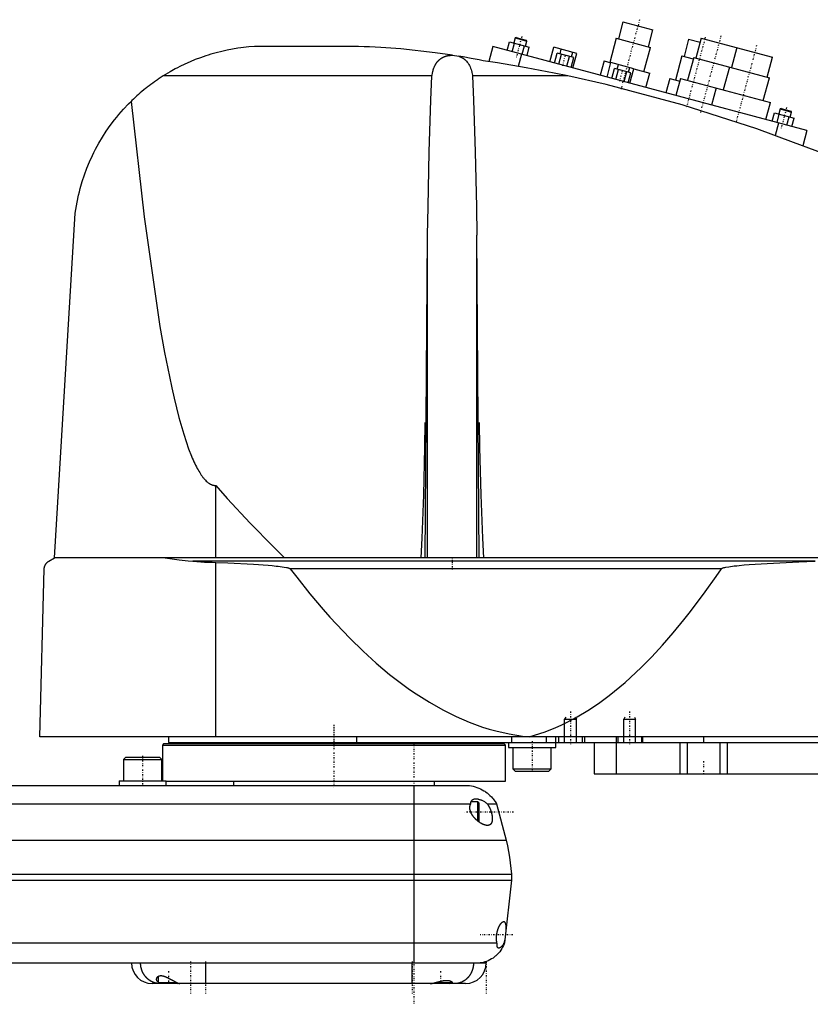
# Model space of a CAD drawing. Extents: x -168 to 602, y -1 to 818.
# Tile 4 of 6: x 194 to 461, y 302 to 636. Entities that reach past the tile are written whole.
import ezdxf

# ---------------------------------------------------------------- set-up
doc = ezdxf.new("R2010")
doc.units = 0
doc.linetypes.add('CENTER', pattern=[1.5, 0.45, -0.5, 0.05, -0.5])
for name, color, linetype in [('AM_0', 7, 'CONTINUOUS'), ('AM_10', 7, 'CONTINUOUS'), ('AM_7', 7, 'CENTER')]:
    doc.layers.add(name, color=color, linetype=linetype)

msp = doc.modelspace()

# ---------------------------------------------------------------- linework, layer by layer
at = {"layer": 'AM_0', "color": 7, "linetype": 'CONTINUOUS'}
for p, q in [((397.76, 634.86), (396.21, 629.07)), ((397.76, 634.86), (407.9, 632.15)), ((361.65, 629.53), (361.34, 629.35)), ((361.65, 629.53), (365.03, 628.62)), ((406.35, 626.35), (407.9, 632.15)), ((305.5, 626.5), (274, 626.5)), ((353.75, 626.47), (352.38, 621.36)), ((460, 598), (353.75, 626.47)), ((358.61, 625.17), (359.39, 628.06)), ((359.39, 628.06), (366.08, 626.27)), ((360.29, 624.72), (361.06, 627.62)), ((361.34, 629.35), (360.89, 627.66)), ((361.34, 629.35), (365.21, 628.32)), ((363.63, 623.82), (364.41, 626.72)), ((364.75, 626.63), (365.21, 628.32)), ((365.21, 628.32), (365.03, 628.62)), ((365.3, 623.37), (366.08, 626.27)), ((373.07, 621.29), (374.39, 626.22)), ((382.11, 624.15), (374.39, 626.22)), ((395.48, 629.26), (393.28, 621.05)), ((395.48, 629.26), (407.07, 626.16)), ((404.87, 617.95), (407.07, 626.16)), ((419.98, 628.91), (418.42, 623.12)), ((419.98, 628.91), (423.84, 627.88)), ((424.23, 629.33), (422.42, 622.56)), ((424.23, 629.33), (448.38, 622.86)), ((340.04, 623.52), (342.28, 623.16)), ((363.41, 623.88), (362.3, 619.74)), ((374.62, 620.88), (375.53, 624.26)), ((381.11, 622.76), (375.53, 624.26)), ((376.02, 620.5), (376.93, 623.88)), ((376.48, 624), (376.89, 625.55)), ((378.81, 619.76), (379.71, 623.14)), ((380.34, 622.97), (380.76, 624.51)), ((380.79, 619.22), (382.11, 624.15)), ((417.7, 623.31), (415.5, 615.1)), ((417.7, 623.31), (421.56, 622.28)), ((436.3, 626.09), (434.49, 619.33)), ((446.56, 616.09), (448.38, 622.86)), ((380.2, 619.38), (381.11, 622.76)), ((391.35, 621.57), (390.06, 616.74)), ((391.35, 621.57), (393.68, 620.95)), ((392.39, 616.12), (393.71, 621.04)), ((401.43, 618.97), (393.71, 621.04)), ((395.8, 618.83), (396.21, 620.37)), ((421.69, 622.76), (419.62, 615.03)), ((421.69, 622.76), (447.29, 615.9)), ((433.77, 619.52), (431.7, 611.8)), ((333.13, 616.5), (242.19, 616.5)), ((379.16, 616.5), (346.87, 616.5)), ((393.94, 615.7), (394.85, 619.08)), ((400.43, 617.59), (394.85, 619.08)), ((395.34, 615.33), (396.24, 618.71)), ((398.13, 614.58), (399.03, 617.96)), ((399.52, 614.21), (400.43, 617.59)), ((399.66, 617.79), (400.08, 619.34)), ((400.11, 614.05), (401.43, 618.97)), ((401.41, 618.88), (406.81, 617.43)), ((405.51, 612.6), (406.81, 617.43)), ((413.57, 615.62), (412.27, 610.79)), ((413.57, 615.62), (416.95, 614.71)), ((417.21, 615.68), (415.65, 609.88)), ((417.21, 615.68), (447.63, 607.53)), ((445.22, 608.17), (447.29, 615.9)), ((429.28, 612.44), (427.73, 606.65)), ((446.08, 601.73), (447.63, 607.53)), ((448.2, 601.16), (448.98, 604.06)), ((448.98, 604.06), (455.67, 602.27)), ((449.88, 600.71), (450.65, 603.61)), ((450.93, 605.35), (450.48, 603.66)), ((451.24, 605.52), (450.93, 605.35)), ((450.93, 605.35), (454.8, 604.31)), ((451.24, 605.52), (454.62, 604.62)), ((454.34, 602.62), (454.8, 604.31)), ((454.8, 604.31), (454.62, 604.62)), ((450.34, 600.59), (449.21, 596.36)), ((453.22, 599.82), (454, 602.71)), ((454.89, 599.37), (455.67, 602.27)), ((460, 598), (458.62, 592.86)), ((205.5, 453.55), (212.5, 570.12)), ((330.88, 453.55), (331.67, 562.62)), ((331.67, 453.55), (331.67, 562.62)), ((349.12, 453.55), (348.33, 562.62)), ((348.33, 453.55), (348.33, 562.62)), ((260, 453.55), (260, 477.99)), ((203.5, 452.35), (205.5, 453.55)), ((597, 453.55), (205.5, 453.55)), ((200.5, 393), (202, 449.85)), ((462.76, 452.35), (252.3, 452.35)), ((260, 393), (260, 451.99)), ((431.04, 449.85), (285.14, 449.85)), ((602, 393), (200.5, 393)), ((244, 393), (244, 391)), ((307.66, 393), (307.66, 391)), ((360.01, 393), (360.01, 391)), ((371.73, 393), (371.73, 391)), ((375, 389.4), (375, 393)), ((376, 393), (376, 391)), ((384, 393), (384, 391)), ((384.75, 393), (384.75, 391)), ((395.5, 393), (395.5, 391)), ((396, 393), (396, 391)), ((404, 393), (404, 391)), ((404.35, 393), (404.35, 391)), ((425, 393), (425, 391)), ((242.5, 390.7), (242, 390.2)), ((242, 390.2), (242, 378.1)), ((242, 390.2), (358, 390.2)), ((242.5, 390.7), (357.5, 390.7)), ((244, 391), (598, 391)), ((265.75, 391), (265.75, 390.7)), ((334.25, 390.7), (334.25, 391)), ((358, 390.2), (357.5, 390.7)), ((358, 378), (358, 390.2)), ((359, 391), (359, 389.4)), ((388, 391), (388, 380.5)), ((395.51, 391), (395.51, 380.5)), ((417, 391), (417, 380.5)), ((419.48, 391), (419.48, 380.5)), ((430.52, 391), (430.52, 380.5)), ((433, 391), (433, 380.5)), ((359, 389.4), (375, 389.4)), ((360.5, 389.4), (360.5, 382.2)), ((373.5, 382.2), (373.5, 389.4)), ((229.58, 386.1), (228.78, 385.3)), ((228.78, 385.3), (228.78, 378.1)), ((228.78, 385.3), (241.78, 385.3)), ((229.58, 386.1), (240.98, 386.1)), ((241.78, 385.3), (240.98, 386.1)), ((241.78, 378.1), (241.78, 385.3)), ((360.5, 382.2), (361.3, 381.4)), ((360.5, 382.2), (373.5, 382.2)), ((361.3, 381.4), (372.7, 381.4)), ((372.7, 381.4), (373.5, 382.2)), ((388, 380.5), (584.3, 380.5)), ((-55.5, 376.5), (345.5, 376.5)), ((227.28, 378.1), (227.28, 376.5)), ((227.28, 378.1), (243.28, 378.1)), ((243.28, 376.5), (243.28, 378.1)), ((243.28, 378), (358, 378)), ((266, 378), (266, 376.5)), ((327, 376.5), (327, 316.5)), ((334, 376.5), (334, 378)), ((-56.29, 370.35), (346.29, 370.35)), ((348.6, 371), (346.39, 371)), ((349, 370.6), (348.6, 371)), ((348.6, 371), (348.6, 364.52)), ((349, 370.6), (349, 364.4)), ((351.81, 370.35), (355, 370.35)), ((355, 370.35), (358.25, 358)), ((348.89, 364.29), (349, 364.4)), ((-68.25, 358), (358.25, 358)), ((-70, 346.5), (360, 346.5)), ((360, 346.5), (360, 344.5)), ((-70, 344.5), (360, 344.5)), ((360, 344.5), (357.65, 323.3)), ((-65.14, 323.3), (355.14, 323.3)), ((357.54, 323.3), (357.65, 323.3)), ((-59.5, 316.5), (351.5, 316.5)), ((256.5, 316.5), (256.5, 309.5)), ((326.5, 309.5), (326.5, 316.5)), ((240.5, 311.93), (240.5, 309.9)), ((240.5, 309.9), (240.9, 309.5)), ((240.5, 309.9), (246.79, 309.9)), ((334.48, 309.9), (339.5, 309.9)), ((339.1, 309.5), (339.5, 309.9)), ((339.5, 309.9), (339.5, 310.35)), ((344.5, 309.5), (238.5, 309.5)), ((247.1, 309.5), (247.28, 309.68)), ((332.87, 309.53), (332.9, 309.5))]:
    msp.add_line(p, q, dxfattribs=at)
for points in [[(274, 626.5, 0), (273.07, 626.45, 0), (271.22, 626.31, 0), (269.37, 626.12, 0), (268.44, 626.01, 0), (267.52, 625.88, 0), (265.68, 625.58, 0), (263.84, 625.23, 0), (262.01, 624.83, 0), (260.2, 624.37, 0), (258.39, 623.86, 0), (257.49, 623.59, 0), (256.6, 623.3, 0), (254.82, 622.69, 0), (253.05, 622.02, 0), (251.31, 621.3, 0), (249.59, 620.54, 0), (247.9, 619.72, 0), (247.06, 619.29, 0), (246.23, 618.86, 0), (244.59, 617.95, 0), (242.98, 616.99, 0), (242.19, 616.5, 0)], [(340.04, 623.52, 0), (334.21, 624.36, 0), (322.58, 625.63, 0), (315.86, 626.11, 0), (313.96, 626.22, 0), (312.06, 626.3, 0), (311.12, 626.34, 0), (310.18, 626.38, 0), (308.3, 626.44, 0), (306.43, 626.48, 0), (305.5, 626.5, 0)], [(333.13, 616.5, 0), (333.17, 616.81, 0), (333.29, 617.42, 0), (333.43, 618.03, 0), (333.51, 618.33, 0), (333.6, 618.62, 0), (333.8, 619.2, 0), (333.93, 619.52, 0), (333.97, 619.61, 0), (334.01, 619.71, 0), (334.03, 619.75, 0), (334.05, 619.8, 0), (334.09, 619.88, 0), (334.13, 619.97, 0), (334.18, 620.06, 0), (334.22, 620.15, 0), (334.27, 620.23, 0), (334.29, 620.28, 0), (334.32, 620.32, 0), (334.37, 620.4, 0), (334.42, 620.49, 0), (334.47, 620.57, 0), (334.52, 620.65, 0), (334.57, 620.73, 0), (334.6, 620.77, 0), (334.62, 620.81, 0), (334.68, 620.89, 0), (334.73, 620.97, 0), (334.79, 621.05, 0), (334.85, 621.12, 0), (334.91, 621.2, 0), (334.93, 621.24, 0), (334.96, 621.27, 0), (335.03, 621.35, 0), (335.09, 621.42, 0), (335.12, 621.45, 0), (335.15, 621.49, 0), (335.21, 621.56, 0), (335.28, 621.63, 0), (335.31, 621.66, 0), (335.34, 621.7, 0), (335.41, 621.76, 0), (335.48, 621.83, 0), (335.55, 621.89, 0), (335.62, 621.96, 0), (335.69, 622.02, 0), (335.73, 622.05, 0), (335.76, 622.08, 0), (335.84, 622.14, 0), (335.91, 622.2, 0), (335.99, 622.26, 0), (336.06, 622.31, 0), (336.14, 622.37, 0), (336.18, 622.39, 0), (336.22, 622.42, 0), (336.3, 622.47, 0), (336.38, 622.53, 0), (336.46, 622.58, 0), (336.54, 622.63, 0), (336.63, 622.68, 0), (336.67, 622.7, 0), (336.72, 622.72, 0), (336.81, 622.77, 0), (336.9, 622.82, 0), (336.99, 622.86, 0), (337.08, 622.91, 0), (337.18, 622.95, 0), (337.22, 622.97, 0), (337.27, 622.99, 0), (337.37, 623.03, 0), (337.47, 623.07, 0), (337.57, 623.1, 0), (337.67, 623.14, 0), (337.77, 623.17, 0), (337.82, 623.19, 0), (337.87, 623.21, 0), (337.97, 623.24, 0), (338.08, 623.27, 0), (338.13, 623.28, 0), (338.18, 623.29, 0), (338.29, 623.32, 0), (338.39, 623.34, 0), (338.45, 623.36, 0), (338.5, 623.37, 0), (338.6, 623.39, 0), (338.71, 623.41, 0), (338.82, 623.43, 0), (338.93, 623.44, 0), (339.03, 623.46, 0), (339.09, 623.46, 0), (339.14, 623.47, 0), (339.25, 623.48, 0), (339.35, 623.49, 0), (339.46, 623.5, 0), (339.57, 623.51, 0), (339.67, 623.51, 0), (339.72, 623.51, 0), (339.78, 623.52, 0), (339.88, 623.52, 0), (339.98, 623.52, 0), (340.04, 623.52, 0)], [(350.5, 621.65, 0), (349.14, 621.92, 0), (346.4, 622.44, 0), (343.66, 622.92, 0), (342.28, 623.16, 0)], [(342.28, 623.16, 0), (342.32, 623.14, 0), (342.4, 623.11, 0), (342.48, 623.09, 0), (342.52, 623.07, 0), (342.56, 623.06, 0), (342.64, 623.03, 0), (342.72, 622.99, 0), (342.79, 622.96, 0), (342.87, 622.93, 0), (342.94, 622.89, 0), (342.98, 622.88, 0), (343.02, 622.86, 0), (343.09, 622.82, 0), (343.16, 622.79, 0), (343.24, 622.75, 0), (343.31, 622.71, 0), (343.37, 622.67, 0), (343.41, 622.65, 0), (343.44, 622.63, 0), (343.51, 622.59, 0), (343.58, 622.55, 0), (343.61, 622.53, 0), (343.64, 622.51, 0), (343.71, 622.47, 0), (343.77, 622.43, 0), (343.8, 622.41, 0), (343.83, 622.39, 0), (343.89, 622.34, 0), (343.96, 622.3, 0), (344.02, 622.25, 0), (344.08, 622.21, 0), (344.14, 622.16, 0), (344.17, 622.14, 0), (344.19, 622.11, 0), (344.25, 622.07, 0), (344.31, 622.02, 0), (344.37, 621.97, 0), (344.42, 621.92, 0), (344.48, 621.87, 0), (344.51, 621.84, 0), (344.53, 621.82, 0), (344.59, 621.76, 0), (344.64, 621.71, 0), (344.82, 621.52, 0), (345.11, 621.17, 0), (345.38, 620.8, 0), (345.51, 620.61, 0), (345.63, 620.41, 0), (345.85, 620, 0), (346.05, 619.57, 0), (346.23, 619.13, 0), (346.39, 618.67, 0), (346.53, 618.2, 0), (346.59, 617.96, 0), (346.65, 617.72, 0), (346.75, 617.24, 0), (346.84, 616.75, 0), (346.87, 616.5, 0)], [(379.16, 616.5, 0), (374.48, 617.46, 0), (364.99, 619.26, 0), (355.36, 620.9, 0), (350.5, 621.65, 0)], [(242.19, 616.5, 0), (241.86, 616.29, 0), (241.22, 615.87, 0), (240.58, 615.45, 0), (240.26, 615.23, 0), (239.94, 615.01, 0), (239.31, 614.57, 0), (238.68, 614.12, 0), (238.06, 613.66, 0), (237.45, 613.2, 0), (236.84, 612.73, 0), (236.53, 612.49, 0), (236.23, 612.25, 0), (235.64, 611.76, 0), (235.04, 611.27, 0), (234.46, 610.77, 0), (233.88, 610.26, 0), (233.3, 609.75, 0), (233.02, 609.49, 0), (232.73, 609.23, 0), (232.17, 608.7, 0), (231.62, 608.16, 0), (231.34, 607.89, 0)], [(331.67, 562.62, 0), (331.81, 572.23, 0), (332.22, 590.84, 0), (332.79, 608.3, 0), (333.13, 616.5, 0)], [(346.87, 616.5, 0), (347.21, 608.3, 0), (347.78, 590.84, 0), (348.19, 572.23, 0), (348.33, 562.62, 0)], [(455.5, 594, 0), (443.04, 598.59, 0), (417.78, 606.77, 0), (392.11, 613.6, 0), (379.16, 616.5, 0)], [(212.5, 570.12, 0), (212.68, 571.35, 0), (213.09, 573.77, 0), (213.59, 576.15, 0), (213.87, 577.32, 0), (214.17, 578.48, 0), (214.84, 580.78, 0), (215.58, 583.04, 0), (216.41, 585.26, 0), (217.31, 587.44, 0), (218.29, 589.59, 0), (218.8, 590.65, 0), (219.34, 591.7, 0), (220.48, 593.78, 0), (221.68, 595.81, 0), (222.97, 597.8, 0), (224.33, 599.75, 0), (225.76, 601.65, 0), (226.51, 602.58, 0), (227.27, 603.5, 0), (228.85, 605.3, 0), (230.49, 607.04, 0), (231.34, 607.89, 0)], [(231.34, 607.89, 0), (235.75, 568.88, 0), (241.14, 531.79, 0), (242.72, 522.92, 0), (244.32, 514.82, 0), (245.13, 511.07, 0), (245.93, 507.52, 0), (247.56, 501.01, 0), (249.19, 495.3, 0), (250.84, 490.39, 0), (251.8, 487.91, 0), (252.08, 487.25, 0), (252.36, 486.61, 0), (252.49, 486.3, 0), (252.63, 486, 0), (252.91, 485.4, 0), (253.19, 484.84, 0), (253.46, 484.29, 0), (253.74, 483.76, 0), (254.02, 483.26, 0), (254.16, 483.02, 0), (254.29, 482.79, 0), (254.57, 482.33, 0), (254.85, 481.9, 0), (254.99, 481.69, 0), (255.13, 481.49, 0), (255.4, 481.1, 0), (255.68, 480.73, 0), (255.82, 480.56, 0), (255.96, 480.39, 0), (256.24, 480.07, 0), (256.52, 479.78, 0), (256.8, 479.5, 0), (257.07, 479.25, 0), (257.35, 479.02, 0), (257.49, 478.92, 0), (257.63, 478.82, 0), (257.91, 478.63, 0), (258.19, 478.47, 0), (258.47, 478.34, 0), (258.63, 478.27, 0), (258.68, 478.25, 0), (258.72, 478.23, 0), (258.75, 478.22, 0), (258.77, 478.22, 0), (258.82, 478.2, 0), (258.86, 478.18, 0), (258.91, 478.17, 0), (258.95, 478.15, 0), (259, 478.14, 0), (259.02, 478.13, 0), (259.05, 478.13, 0), (259.09, 478.11, 0), (259.14, 478.1, 0), (259.16, 478.1, 0), (259.19, 478.09, 0), (259.23, 478.08, 0), (259.28, 478.07, 0), (259.3, 478.06, 0), (259.33, 478.06, 0), (259.37, 478.05, 0), (259.42, 478.04, 0), (259.47, 478.03, 0), (259.51, 478.03, 0), (259.56, 478.02, 0), (259.58, 478.02, 0), (259.6, 478.02, 0), (259.65, 478.01, 0), (259.7, 478.01, 0), (259.74, 478, 0), (259.79, 478, 0), (259.84, 478, 0), (259.86, 478, 0), (259.88, 477.99, 0), (259.93, 477.99, 0), (259.98, 477.99, 0), (260, 477.99, 0)], [(498.5, 576.51, 0), (491.43, 579.65, 0), (477.17, 585.67, 0), (462.76, 591.32, 0), (455.5, 594, 0)], [(329.47, 453.55, 0), (329.81, 460.22, 0), (330.36, 474.87, 0), (330.75, 490.89, 0), (330.88, 499.25, 0)], [(349.12, 499.25, 0), (349.25, 490.89, 0), (349.64, 474.87, 0), (350.19, 460.22, 0), (350.53, 453.55, 0)], [(260, 477.99, 0), (263.89, 473.61, 0), (271.66, 465.22, 0), (279.43, 457.32, 0), (283.32, 453.55, 0)], [(242.93, 453.55, 0), (244.47, 453.29, 0), (247.58, 452.84, 0), (250.72, 452.49, 0), (252.3, 452.35, 0)], [(202, 449.85, 0), (202, 449.85, 0), (202, 449.86, 0), (202, 449.87, 0), (202, 449.88, 0), (202, 449.88, 0), (202, 449.89, 0), (202, 449.9, 0), (202, 449.91, 0), (202, 449.92, 0), (202, 449.93, 0), (202, 449.93, 0), (202, 449.94, 0), (202, 449.95, 0), (202.01, 449.96, 0), (202.01, 449.97, 0), (202.01, 449.97, 0), (202.01, 449.98, 0), (202.01, 449.99, 0), (202.01, 449.99, 0), (202.01, 450, 0), (202.01, 450.01, 0), (202.01, 450.02, 0), (202.01, 450.04, 0), (202.02, 450.09, 0), (202.02, 450.15, 0), (202.03, 450.2, 0), (202.04, 450.24, 0), (202.05, 450.29, 0), (202.05, 450.31, 0), (202.06, 450.34, 0), (202.06, 450.38, 0), (202.07, 450.42, 0), (202.08, 450.46, 0), (202.09, 450.5, 0), (202.1, 450.53, 0), (202.11, 450.55, 0), (202.11, 450.57, 0), (202.12, 450.61, 0), (202.13, 450.64, 0), (202.14, 450.66, 0), (202.14, 450.67, 0), (202.16, 450.71, 0), (202.17, 450.74, 0), (202.17, 450.76, 0), (202.18, 450.77, 0), (202.19, 450.81, 0), (202.2, 450.84, 0), (202.25, 450.94, 0), (202.32, 451.11, 0), (202.4, 451.26, 0), (202.48, 451.39, 0), (202.57, 451.51, 0), (202.61, 451.56, 0), (202.65, 451.62, 0), (202.74, 451.72, 0), (202.83, 451.82, 0), (202.93, 451.92, 0), (203.02, 452.01, 0), (203.12, 452.09, 0), (203.18, 452.13, 0), (203.23, 452.17, 0), (203.33, 452.25, 0), (203.44, 452.32, 0), (203.5, 452.35, 0)], [(252.3, 452.35, 0), (253.62, 452.25, 0), (256.22, 452.09, 0), (258.77, 452, 0), (260, 451.99, 0)], [(260, 451.99, 0), (264.12, 451.81, 0), (272.73, 451.35, 0), (277.71, 451, 0), (279.1, 450.88, 0), (280.47, 450.74, 0), (281.15, 450.67, 0), (281.81, 450.59, 0), (283.13, 450.41, 0), (283.95, 450.26, 0), (284.18, 450.21, 0), (284.41, 450.15, 0), (284.52, 450.12, 0), (284.63, 450.09, 0), (284.76, 450.05, 0), (284.79, 450.04, 0), (284.83, 450.02, 0), (284.84, 450.02, 0), (284.86, 450.01, 0), (284.9, 450, 0), (284.93, 449.98, 0), (284.96, 449.97, 0), (285, 449.95, 0), (285.03, 449.93, 0), (285.05, 449.92, 0), (285.07, 449.91, 0), (285.08, 449.9, 0), (285.09, 449.89, 0), (285.09, 449.89, 0), (285.1, 449.89, 0), (285.1, 449.89, 0), (285.11, 449.88, 0), (285.11, 449.88, 0), (285.12, 449.87, 0), (285.12, 449.87, 0), (285.12, 449.87, 0), (285.13, 449.86, 0), (285.13, 449.86, 0), (285.13, 449.86, 0), (285.14, 449.85, 0), (285.14, 449.85, 0)], [(285.14, 449.85, 0), (287.39, 446.93, 0), (291.88, 441.33, 0), (296.37, 436.03, 0), (298.61, 433.49, 0), (300.86, 431.03, 0), (305.35, 426.34, 0), (309.84, 421.96, 0), (314.33, 417.88, 0), (318.83, 414.11, 0), (323.32, 410.65, 0), (325.56, 409.03, 0), (327.81, 407.49, 0), (332.3, 404.64, 0), (336.8, 402.09, 0), (341.29, 399.85, 0), (345.78, 397.92, 0), (350.27, 396.29, 0), (352.52, 395.59, 0), (354.77, 394.97, 0), (359.26, 393.95, 0), (363.75, 393.24, 0), (366, 393, 0)], [(366, 393, 0), (367.81, 393.5, 0), (371.42, 394.67, 0), (375.04, 396.1, 0), (376.84, 396.91, 0), (378.65, 397.77, 0), (382.26, 399.69, 0), (385.88, 401.86, 0), (389.49, 404.28, 0), (393.11, 406.94, 0), (396.72, 409.85, 0), (398.53, 411.4, 0), (400.33, 413.01, 0), (403.95, 416.42, 0), (407.56, 420.07, 0), (411.17, 423.97, 0), (414.79, 428.12, 0), (418.4, 432.52, 0), (420.21, 434.81, 0), (422.01, 437.16, 0), (425.62, 442.05, 0), (429.24, 447.19, 0), (431.04, 449.85, 0)], [(431.04, 449.85, 0), (431.05, 449.85, 0), (431.05, 449.86, 0), (431.06, 449.87, 0), (431.06, 449.87, 0), (431.06, 449.87, 0), (431.07, 449.88, 0), (431.07, 449.88, 0), (431.08, 449.89, 0), (431.09, 449.89, 0), (431.09, 449.9, 0), (431.09, 449.9, 0), (431.1, 449.9, 0), (431.1, 449.91, 0), (431.11, 449.91, 0), (431.13, 449.93, 0), (431.15, 449.94, 0), (431.17, 449.95, 0), (431.22, 449.98, 0), (431.26, 450, 0), (431.3, 450.02, 0), (431.35, 450.04, 0), (431.4, 450.06, 0), (431.42, 450.07, 0), (431.44, 450.07, 0), (431.49, 450.09, 0), (431.54, 450.11, 0), (431.69, 450.15, 0), (431.83, 450.19, 0), (431.96, 450.23, 0), (432.24, 450.29, 0), (432.52, 450.35, 0), (433.54, 450.52, 0), (435.34, 450.76, 0), (436.23, 450.86, 0), (437.11, 450.95, 0), (438.78, 451.1, 0), (440.47, 451.24, 0), (446.52, 451.64, 0), (457.28, 452.16, 0), (462.76, 452.35, 0)], [(345.5, 376.5, 0), (345.82, 376.46, 0), (346.47, 376.36, 0), (347.1, 376.23, 0), (347.42, 376.15, 0), (347.73, 376.06, 0), (348.35, 375.86, 0), (348.96, 375.63, 0), (349.55, 375.36, 0), (350.13, 375.07, 0), (350.7, 374.74, 0), (350.98, 374.57, 0), (351.25, 374.39, 0), (351.78, 374.01, 0), (352.29, 373.6, 0), (352.77, 373.16, 0), (353.24, 372.7, 0), (353.68, 372.21, 0), (353.88, 371.96, 0), (354.09, 371.71, 0), (354.47, 371.18, 0), (354.83, 370.63, 0), (355, 370.35, 0)], [(351.9, 363, 0), (351.87, 363, 0), (351.8, 363, 0), (351.73, 363.01, 0), (351.7, 363.01, 0), (351.67, 363.01, 0), (351.6, 363.02, 0), (351.53, 363.03, 0), (351.46, 363.04, 0), (351.4, 363.05, 0), (351.33, 363.06, 0), (351.29, 363.07, 0), (351.26, 363.08, 0), (351.19, 363.1, 0), (351.12, 363.12, 0), (351.05, 363.14, 0), (350.98, 363.16, 0), (350.9, 363.18, 0), (350.87, 363.19, 0), (350.83, 363.21, 0), (350.75, 363.23, 0), (350.68, 363.26, 0), (350.64, 363.28, 0), (350.6, 363.29, 0), (350.53, 363.32, 0), (350.45, 363.36, 0), (350.41, 363.37, 0), (350.37, 363.39, 0), (350.3, 363.43, 0), (350.22, 363.46, 0), (350.14, 363.5, 0), (350.06, 363.54, 0), (349.98, 363.58, 0), (349.94, 363.61, 0), (349.9, 363.63, 0), (349.82, 363.67, 0), (349.74, 363.72, 0), (349.66, 363.77, 0), (349.58, 363.81, 0), (349.5, 363.86, 0), (349.46, 363.89, 0), (349.42, 363.92, 0), (349.34, 363.97, 0), (349.26, 364.02, 0), (349.18, 364.08, 0), (349.1, 364.13, 0), (349.02, 364.19, 0), (348.98, 364.22, 0), (348.94, 364.25, 0), (348.87, 364.31, 0), (348.79, 364.37, 0), (348.71, 364.43, 0), (348.63, 364.49, 0), (348.56, 364.55, 0), (348.52, 364.58, 0), (348.48, 364.62, 0), (348.41, 364.68, 0), (348.33, 364.75, 0), (348.26, 364.81, 0), (348.18, 364.88, 0), (348.11, 364.95, 0), (348.08, 364.98, 0), (348.04, 365.01, 0), (347.97, 365.08, 0), (347.89, 365.16, 0), (347.86, 365.19, 0), (347.82, 365.23, 0), (347.75, 365.31, 0), (347.68, 365.38, 0), (347.64, 365.42, 0), (347.6, 365.46, 0), (347.53, 365.54, 0), (347.46, 365.62, 0), (347.39, 365.7, 0), (347.32, 365.79, 0), (347.25, 365.87, 0), (347.22, 365.92, 0), (347.18, 365.96, 0), (347.12, 366.05, 0), (347.05, 366.14, 0), (346.98, 366.23, 0), (346.92, 366.32, 0), (346.86, 366.41, 0), (346.83, 366.46, 0), (346.8, 366.5, 0), (346.74, 366.6, 0), (346.68, 366.69, 0), (346.62, 366.79, 0), (346.57, 366.89, 0), (346.51, 366.99, 0), (346.49, 367.04, 0), (346.46, 367.09, 0), (346.41, 367.19, 0), (346.37, 367.29, 0), (346.32, 367.39, 0), (346.28, 367.49, 0), (346.24, 367.59, 0), (346.22, 367.65, 0), (346.2, 367.7, 0), (346.17, 367.8, 0), (346.13, 367.91, 0), (346.11, 368.01, 0), (346.08, 368.11, 0), (346.05, 368.22, 0), (346.04, 368.27, 0), (346.03, 368.33, 0), (346.01, 368.43, 0), (346, 368.54, 0), (345.99, 368.59, 0), (345.99, 368.64, 0), (345.98, 368.75, 0), (345.97, 368.85, 0), (345.97, 368.91, 0), (345.97, 368.96, 0), (345.97, 369.06, 0), (345.98, 369.17, 0), (345.98, 369.27, 0), (345.99, 369.37, 0), (346.01, 369.47, 0), (346.02, 369.52, 0), (346.03, 369.57, 0), (346.05, 369.67, 0), (346.07, 369.77, 0), (346.1, 369.86, 0), (346.12, 369.96, 0), (346.16, 370.05, 0), (346.17, 370.09, 0), (346.19, 370.14, 0), (346.23, 370.22, 0), (346.27, 370.31, 0), (346.29, 370.35, 0)], [(346.29, 370.35, 0), (346.29, 370.37, 0), (346.29, 370.4, 0), (346.29, 370.43, 0), (346.29, 370.44, 0), (346.29, 370.46, 0), (346.29, 370.49, 0), (346.3, 370.52, 0), (346.3, 370.55, 0), (346.3, 370.58, 0), (346.31, 370.61, 0), (346.31, 370.62, 0), (346.31, 370.64, 0), (346.32, 370.67, 0), (346.32, 370.7, 0), (346.32, 370.73, 0), (346.33, 370.75, 0), (346.34, 370.78, 0), (346.34, 370.8, 0), (346.34, 370.81, 0), (346.35, 370.84, 0), (346.35, 370.86, 0), (346.36, 370.88, 0), (346.36, 370.89, 0), (346.37, 370.92, 0), (346.38, 370.94, 0), (346.38, 370.96, 0), (346.38, 370.97, 0), (346.39, 370.99, 0), (346.4, 371.02, 0), (346.41, 371.04, 0), (346.42, 371.07, 0), (346.43, 371.09, 0), (346.43, 371.1, 0), (346.44, 371.12, 0), (346.45, 371.14, 0), (346.46, 371.16, 0), (346.5, 371.24, 0), (346.57, 371.37, 0), (346.66, 371.48, 0), (346.75, 371.58, 0), (346.8, 371.63, 0), (346.86, 371.67, 0), (346.97, 371.75, 0), (347.09, 371.81, 0), (347.22, 371.87, 0), (347.35, 371.91, 0), (347.49, 371.95, 0), (347.57, 371.96, 0), (347.64, 371.97, 0), (347.79, 371.99, 0), (347.95, 372, 0), (348.02, 372, 0)], [(348.02, 372, 0), (348.12, 372, 0), (348.32, 371.99, 0), (348.52, 371.96, 0), (348.63, 371.95, 0), (348.73, 371.93, 0), (348.94, 371.89, 0), (349.15, 371.83, 0), (349.37, 371.77, 0), (349.58, 371.69, 0), (349.8, 371.61, 0), (349.91, 371.56, 0), (350.02, 371.52, 0), (350.23, 371.41, 0), (350.45, 371.3, 0), (350.67, 371.18, 0), (350.88, 371.05, 0), (351.09, 370.91, 0), (351.2, 370.84, 0), (351.3, 370.76, 0), (351.51, 370.61, 0), (351.71, 370.44, 0), (351.81, 370.35, 0)], [(351.81, 370.35, 0), (351.84, 370.32, 0), (351.89, 370.25, 0), (351.94, 370.18, 0), (351.96, 370.15, 0), (351.99, 370.11, 0), (352.03, 370.05, 0), (352.08, 369.97, 0), (352.13, 369.9, 0), (352.18, 369.83, 0), (352.22, 369.75, 0), (352.25, 369.71, 0), (352.27, 369.67, 0), (352.32, 369.59, 0), (352.36, 369.51, 0), (352.41, 369.43, 0), (352.45, 369.35, 0), (352.5, 369.26, 0), (352.52, 369.22, 0), (352.54, 369.18, 0), (352.59, 369.09, 0), (352.63, 369, 0), (352.65, 368.96, 0), (352.67, 368.91, 0), (352.71, 368.82, 0), (352.75, 368.73, 0), (352.77, 368.69, 0), (352.79, 368.64, 0), (352.83, 368.55, 0), (352.87, 368.46, 0), (352.91, 368.36, 0), (352.94, 368.27, 0), (352.98, 368.17, 0), (353, 368.12, 0), (353.01, 368.08, 0), (353.05, 367.98, 0), (353.08, 367.88, 0), (353.11, 367.79, 0), (353.14, 367.69, 0), (353.17, 367.6, 0), (353.19, 367.55, 0), (353.2, 367.5, 0), (353.23, 367.4, 0), (353.26, 367.31, 0), (353.28, 367.21, 0), (353.31, 367.12, 0), (353.33, 367.02, 0), (353.34, 366.98, 0), (353.35, 366.93, 0), (353.37, 366.84, 0), (353.39, 366.74, 0), (353.41, 366.65, 0), (353.43, 366.55, 0), (353.45, 366.46, 0), (353.46, 366.41, 0), (353.46, 366.36, 0), (353.48, 366.27, 0), (353.49, 366.17, 0), (353.51, 366.08, 0), (353.52, 365.98, 0), (353.53, 365.89, 0), (353.53, 365.84, 0), (353.54, 365.79, 0), (353.54, 365.7, 0), (353.55, 365.61, 0), (353.55, 365.56, 0), (353.56, 365.52, 0), (353.56, 365.43, 0), (353.56, 365.34, 0), (353.56, 365.29, 0), (353.56, 365.25, 0), (353.56, 365.16, 0), (353.56, 365.08, 0), (353.55, 364.99, 0), (353.55, 364.91, 0), (353.54, 364.83, 0), (353.54, 364.79, 0), (353.54, 364.75, 0), (353.53, 364.67, 0), (353.52, 364.59, 0), (353.5, 364.51, 0), (353.49, 364.44, 0), (353.47, 364.37, 0), (353.47, 364.33, 0), (353.46, 364.3, 0), (353.44, 364.23, 0), (353.42, 364.17, 0), (353.4, 364.1, 0), (353.38, 364.04, 0), (353.36, 363.98, 0), (353.34, 363.95, 0), (353.33, 363.92, 0), (353.31, 363.87, 0), (353.28, 363.81, 0), (353.25, 363.76, 0), (353.22, 363.71, 0), (353.19, 363.66, 0), (353.18, 363.63, 0), (353.16, 363.61, 0), (353.13, 363.56, 0), (353.09, 363.52, 0), (353.05, 363.48, 0), (353.02, 363.44, 0), (352.98, 363.4, 0), (352.96, 363.38, 0), (352.94, 363.36, 0), (352.9, 363.32, 0), (352.86, 363.29, 0), (352.83, 363.28, 0), (352.81, 363.26, 0), (352.77, 363.23, 0), (352.72, 363.2, 0), (352.7, 363.19, 0), (352.68, 363.18, 0), (352.63, 363.15, 0), (352.58, 363.13, 0), (352.53, 363.11, 0), (352.48, 363.09, 0), (352.43, 363.07, 0), (352.4, 363.07, 0), (352.37, 363.06, 0), (352.32, 363.05, 0), (352.27, 363.03, 0), (352.21, 363.02, 0), (352.16, 363.02, 0), (352.1, 363.01, 0), (352.07, 363.01, 0), (352.04, 363, 0), (351.99, 363, 0), (351.93, 363, 0), (351.9, 363, 0)], [(358.25, 358, 0), (358.67, 356.1, 0), (359.35, 352.28, 0), (359.83, 348.43, 0), (360, 346.5, 0)], [(355.14, 323.3, 0), (355.14, 323.34, 0), (355.12, 323.42, 0), (355.1, 323.49, 0), (355.09, 323.53, 0), (355.09, 323.57, 0), (355.07, 323.66, 0), (355.06, 323.74, 0), (355.05, 323.82, 0), (355.03, 323.91, 0), (355.02, 323.99, 0), (355.02, 324.04, 0), (355.01, 324.08, 0), (355, 324.17, 0), (355, 324.26, 0), (354.99, 324.35, 0), (354.98, 324.44, 0), (354.98, 324.53, 0), (354.98, 324.58, 0), (354.97, 324.62, 0), (354.97, 324.72, 0), (354.97, 324.81, 0), (354.97, 324.86, 0), (354.97, 324.9, 0), (354.97, 325, 0), (354.97, 325.09, 0), (354.97, 325.14, 0), (354.97, 325.18, 0), (354.98, 325.28, 0), (354.98, 325.37, 0), (354.99, 325.47, 0), (354.99, 325.56, 0), (355, 325.65, 0), (355, 325.7, 0), (355.01, 325.74, 0), (355.02, 325.84, 0), (355.03, 325.93, 0), (355.04, 326.02, 0), (355.05, 326.11, 0), (355.06, 326.21, 0), (355.07, 326.25, 0), (355.08, 326.3, 0), (355.09, 326.39, 0), (355.11, 326.49, 0), (355.13, 326.58, 0), (355.15, 326.67, 0), (355.16, 326.77, 0), (355.17, 326.81, 0), (355.18, 326.86, 0), (355.21, 326.95, 0), (355.23, 327.04, 0), (355.25, 327.14, 0), (355.27, 327.23, 0), (355.3, 327.32, 0), (355.31, 327.36, 0), (355.32, 327.41, 0), (355.35, 327.5, 0), (355.38, 327.59, 0), (355.4, 327.67, 0), (355.43, 327.76, 0), (355.46, 327.84, 0), (355.48, 327.89, 0), (355.49, 327.93, 0), (355.52, 328.01, 0), (355.55, 328.1, 0), (355.57, 328.14, 0), (355.58, 328.18, 0), (355.61, 328.26, 0), (355.65, 328.34, 0), (355.66, 328.37, 0), (355.68, 328.41, 0), (355.71, 328.49, 0), (355.74, 328.56, 0), (355.78, 328.64, 0), (355.81, 328.71, 0), (355.84, 328.78, 0), (355.86, 328.81, 0), (355.88, 328.85, 0), (355.91, 328.92, 0), (355.94, 328.98, 0), (355.98, 329.05, 0), (356.01, 329.11, 0), (356.05, 329.17, 0), (356.06, 329.2, 0), (356.08, 329.23, 0), (356.12, 329.29, 0), (356.15, 329.35, 0), (356.19, 329.41, 0), (356.23, 329.47, 0), (356.26, 329.52, 0), (356.28, 329.55, 0), (356.3, 329.58, 0), (356.34, 329.63, 0), (356.37, 329.68, 0), (356.41, 329.73, 0), (356.45, 329.78, 0), (356.48, 329.83, 0), (356.5, 329.86, 0), (356.52, 329.88, 0), (356.56, 329.92, 0), (356.6, 329.97, 0), (356.63, 330.01, 0), (356.67, 330.05, 0), (356.71, 330.09, 0), (356.73, 330.11, 0), (356.75, 330.13, 0), (356.78, 330.16, 0), (356.82, 330.2, 0), (356.84, 330.21, 0), (356.85, 330.23, 0), (356.89, 330.26, 0), (356.93, 330.29, 0), (356.94, 330.3, 0), (356.96, 330.31, 0), (357, 330.34, 0), (357.03, 330.36, 0), (357.07, 330.38, 0), (357.1, 330.4, 0), (357.13, 330.42, 0), (357.15, 330.43, 0), (357.17, 330.44, 0), (357.2, 330.45, 0), (357.23, 330.46, 0), (357.26, 330.47, 0), (357.29, 330.48, 0), (357.32, 330.49, 0), (357.34, 330.49, 0), (357.35, 330.49, 0), (357.38, 330.5, 0), (357.41, 330.5, 0), (357.42, 330.5, 0)], [(357.42, 330.5, 0), (357.47, 330.5, 0), (357.55, 330.48, 0), (357.63, 330.44, 0), (357.67, 330.42, 0), (357.71, 330.39, 0), (357.78, 330.32, 0), (357.85, 330.22, 0), (357.91, 330.11, 0), (357.96, 329.98, 0), (358, 329.84, 0), (358.02, 329.76, 0), (358.04, 329.68, 0), (358.08, 329.5, 0), (358.1, 329.31, 0), (358.12, 329.11, 0), (358.14, 328.89, 0), (358.15, 328.66, 0), (358.15, 328.54, 0), (358.15, 328.41, 0), (358.15, 328.15, 0), (358.15, 327.89, 0), (358.14, 327.75, 0)], [(357.65, 323.3, 0), (357.55, 323, 0), (357.32, 322.43, 0), (357.05, 321.86, 0), (356.91, 321.59, 0), (356.75, 321.32, 0), (356.42, 320.79, 0), (356.06, 320.29, 0), (355.66, 319.81, 0), (355.23, 319.35, 0), (354.78, 318.93, 0), (354.55, 318.73, 0), (354.31, 318.53, 0), (353.8, 318.16, 0), (353.28, 317.83, 0), (352.74, 317.52, 0), (352.18, 317.26, 0), (351.6, 317.02, 0), (351.31, 316.92, 0), (351.01, 316.83, 0), (350.42, 316.67, 0), (349.81, 316.55, 0), (349.5, 316.5, 0)], [(355.75, 321.5, 0), (355.71, 321.5, 0), (355.64, 321.51, 0), (355.57, 321.54, 0), (355.54, 321.55, 0), (355.51, 321.57, 0), (355.45, 321.62, 0), (355.4, 321.67, 0), (355.36, 321.74, 0), (355.31, 321.82, 0), (355.28, 321.91, 0), (355.26, 321.96, 0), (355.25, 322.02, 0), (355.22, 322.13, 0), (355.2, 322.25, 0), (355.18, 322.39, 0), (355.17, 322.54, 0), (355.16, 322.69, 0), (355.15, 322.77, 0), (355.15, 322.85, 0), (355.15, 323.03, 0), (355.14, 323.21, 0), (355.14, 323.3, 0)], [(357.54, 323.3, 0), (357.49, 323.21, 0), (357.4, 323.03, 0), (357.3, 322.86, 0), (357.25, 322.78, 0), (357.2, 322.7, 0), (357.09, 322.54, 0), (356.99, 322.4, 0), (356.88, 322.27, 0), (356.78, 322.15, 0), (356.67, 322.03, 0), (356.62, 321.98, 0), (356.57, 321.93, 0), (356.46, 321.84, 0), (356.36, 321.75, 0), (356.26, 321.68, 0), (356.16, 321.62, 0), (356.06, 321.58, 0), (356.01, 321.56, 0), (355.97, 321.54, 0), (355.88, 321.51, 0), (355.79, 321.5, 0), (355.75, 321.5, 0)], [(357.76, 324.34, 0), (357.76, 324.3, 0), (357.75, 324.24, 0), (357.74, 324.18, 0), (357.73, 324.15, 0), (357.72, 324.12, 0), (357.71, 324.06, 0), (357.7, 324, 0), (357.69, 323.94, 0), (357.67, 323.88, 0), (357.66, 323.82, 0), (357.66, 323.79, 0), (357.65, 323.77, 0), (357.64, 323.71, 0), (357.62, 323.65, 0), (357.61, 323.6, 0), (357.6, 323.54, 0), (357.58, 323.49, 0), (357.58, 323.46, 0), (357.57, 323.43, 0), (357.56, 323.38, 0), (357.54, 323.33, 0), (357.54, 323.3, 0)], [(240.89, 309.51, 0), (240.85, 309.51, 0), (240.75, 309.51, 0), (240.66, 309.52, 0), (240.62, 309.53, 0), (240.57, 309.53, 0), (240.48, 309.54, 0), (240.39, 309.55, 0), (240.29, 309.56, 0), (240.2, 309.58, 0), (240.11, 309.59, 0), (240.07, 309.6, 0), (240.02, 309.61, 0), (239.93, 309.63, 0), (239.84, 309.65, 0), (239.75, 309.67, 0), (239.66, 309.69, 0), (239.57, 309.71, 0), (239.52, 309.72, 0), (239.48, 309.74, 0), (239.39, 309.76, 0), (239.3, 309.79, 0), (239.26, 309.8, 0), (239.21, 309.82, 0), (239.12, 309.85, 0), (239.04, 309.88, 0), (238.99, 309.9, 0), (238.95, 309.91, 0), (238.86, 309.95, 0), (238.77, 309.98, 0), (238.69, 310.02, 0), (238.6, 310.06, 0), (238.52, 310.1, 0), (238.47, 310.12, 0), (238.43, 310.14, 0), (238.35, 310.18, 0), (238.26, 310.22, 0), (238.18, 310.27, 0), (238.1, 310.31, 0), (238.02, 310.36, 0), (237.98, 310.38, 0), (237.94, 310.41, 0), (237.85, 310.45, 0), (237.77, 310.51, 0), (237.7, 310.56, 0), (237.62, 310.61, 0), (237.54, 310.66, 0), (237.5, 310.69, 0), (237.46, 310.72, 0), (237.39, 310.77, 0), (237.31, 310.83, 0), (237.23, 310.89, 0), (237.16, 310.95, 0), (237.09, 311.01, 0), (237.05, 311.04, 0), (237.01, 311.07, 0), (236.94, 311.14, 0), (236.87, 311.2, 0), (236.8, 311.27, 0), (236.73, 311.33, 0), (236.66, 311.4, 0), (236.63, 311.43, 0), (236.6, 311.47, 0), (236.53, 311.54, 0), (236.46, 311.61, 0), (236.43, 311.64, 0), (236.4, 311.68, 0), (236.33, 311.75, 0), (236.27, 311.82, 0), (236.24, 311.86, 0), (236.21, 311.9, 0), (236.15, 311.97, 0), (236.09, 312.05, 0), (236.03, 312.13, 0), (235.97, 312.21, 0), (235.91, 312.28, 0), (235.89, 312.32, 0), (235.86, 312.36, 0), (235.8, 312.44, 0), (235.75, 312.53, 0), (235.7, 312.61, 0), (235.65, 312.69, 0), (235.6, 312.77, 0), (235.57, 312.82, 0), (235.55, 312.86, 0), (235.5, 312.94, 0), (235.45, 313.03, 0), (235.41, 313.12, 0), (235.36, 313.2, 0), (235.32, 313.29, 0), (235.3, 313.33, 0), (235.28, 313.38, 0), (235.23, 313.47, 0), (235.19, 313.56, 0), (235.16, 313.65, 0), (235.12, 313.74, 0), (235.08, 313.83, 0), (235.06, 313.88, 0), (235.05, 313.92, 0), (235.01, 314.02, 0), (234.98, 314.11, 0), (234.95, 314.2, 0), (234.92, 314.3, 0), (234.89, 314.39, 0), (234.88, 314.44, 0), (234.86, 314.49, 0), (234.84, 314.58, 0), (234.81, 314.68, 0), (234.8, 314.73, 0), (234.79, 314.78, 0), (234.76, 314.87, 0), (234.74, 314.97, 0), (234.73, 315.02, 0), (234.72, 315.07, 0), (234.7, 315.16, 0), (234.69, 315.26, 0), (234.67, 315.36, 0), (234.66, 315.46, 0), (234.64, 315.56, 0), (234.64, 315.61, 0), (234.63, 315.66, 0), (234.62, 315.75, 0), (234.61, 315.85, 0), (234.6, 315.95, 0), (234.6, 316.05, 0), (234.59, 316.15, 0), (234.59, 316.2, 0), (234.59, 316.25, 0), (234.58, 316.35, 0), (234.58, 316.45, 0), (234.58, 316.5, 0)], [(347.19, 316.5, 0), (347.19, 316.45, 0), (347.19, 316.35, 0), (347.19, 316.24, 0), (347.19, 316.19, 0), (347.19, 316.14, 0), (347.18, 316.04, 0), (347.17, 315.94, 0), (347.17, 315.83, 0), (347.16, 315.73, 0), (347.15, 315.63, 0), (347.14, 315.58, 0), (347.13, 315.53, 0), (347.12, 315.43, 0), (347.1, 315.33, 0), (347.09, 315.23, 0), (347.07, 315.13, 0), (347.05, 315.03, 0), (347.04, 314.98, 0), (347.03, 314.93, 0), (347.01, 314.83, 0), (346.99, 314.73, 0), (346.97, 314.68, 0), (346.96, 314.63, 0), (346.94, 314.53, 0), (346.91, 314.43, 0), (346.9, 314.38, 0), (346.88, 314.33, 0), (346.85, 314.24, 0), (346.82, 314.14, 0), (346.79, 314.04, 0), (346.76, 313.95, 0), (346.72, 313.85, 0), (346.7, 313.81, 0), (346.68, 313.76, 0), (346.65, 313.66, 0), (346.61, 313.57, 0), (346.57, 313.48, 0), (346.53, 313.39, 0), (346.49, 313.29, 0), (346.46, 313.25, 0), (346.44, 313.2, 0), (346.4, 313.11, 0), (346.35, 313.03, 0), (346.31, 312.94, 0), (346.26, 312.85, 0), (346.21, 312.76, 0), (346.18, 312.72, 0), (346.16, 312.68, 0), (346.11, 312.59, 0), (346.05, 312.51, 0), (346, 312.42, 0), (345.95, 312.34, 0), (345.89, 312.26, 0), (345.86, 312.22, 0), (345.83, 312.18, 0), (345.78, 312.1, 0), (345.72, 312.02, 0), (345.66, 311.94, 0), (345.6, 311.87, 0), (345.53, 311.79, 0), (345.5, 311.75, 0), (345.47, 311.72, 0), (345.41, 311.64, 0), (345.34, 311.57, 0), (345.31, 311.53, 0), (345.27, 311.5, 0), (345.21, 311.43, 0), (345.14, 311.36, 0), (345.11, 311.32, 0), (345.07, 311.29, 0), (345, 311.22, 0), (344.93, 311.15, 0), (344.86, 311.09, 0), (344.79, 311.02, 0), (344.71, 310.96, 0), (344.68, 310.93, 0), (344.64, 310.9, 0), (344.57, 310.84, 0), (344.49, 310.78, 0), (344.42, 310.72, 0), (344.34, 310.67, 0), (344.26, 310.61, 0), (344.22, 310.58, 0), (344.18, 310.56, 0), (344.1, 310.5, 0), (344.02, 310.45, 0), (343.94, 310.4, 0), (343.86, 310.35, 0), (343.78, 310.3, 0), (343.74, 310.28, 0), (343.7, 310.26, 0), (343.62, 310.21, 0), (343.53, 310.17, 0), (343.45, 310.13, 0), (343.37, 310.08, 0), (343.28, 310.04, 0), (343.24, 310.03, 0), (343.19, 310.01, 0), (343.11, 309.97, 0), (343.02, 309.93, 0), (342.94, 309.9, 0), (342.85, 309.87, 0), (342.76, 309.83, 0), (342.72, 309.82, 0), (342.67, 309.8, 0), (342.59, 309.78, 0), (342.5, 309.75, 0), (342.45, 309.73, 0), (342.41, 309.72, 0), (342.32, 309.7, 0), (342.23, 309.67, 0), (342.18, 309.66, 0), (342.14, 309.65, 0), (342.05, 309.63, 0), (341.96, 309.61, 0), (341.87, 309.6, 0), (341.78, 309.58, 0), (341.69, 309.57, 0), (341.64, 309.56, 0), (341.6, 309.55, 0), (341.51, 309.54, 0), (341.41, 309.53, 0), (341.32, 309.52, 0), (341.23, 309.51, 0), (341.14, 309.51, 0), (341.09, 309.51, 0), (341.05, 309.5, 0), (340.96, 309.5, 0), (340.86, 309.5, 0), (340.82, 309.5, 0)], [(240, 310.98, 0), (240, 311, 0), (240, 311.06, 0), (240.01, 311.12, 0), (240.01, 311.14, 0), (240.02, 311.17, 0), (240.03, 311.23, 0), (240.04, 311.28, 0), (240.06, 311.34, 0), (240.08, 311.39, 0), (240.1, 311.44, 0), (240.11, 311.47, 0), (240.13, 311.49, 0), (240.15, 311.54, 0), (240.18, 311.59, 0), (240.22, 311.64, 0), (240.25, 311.69, 0), (240.29, 311.73, 0), (240.31, 311.75, 0), (240.33, 311.77, 0), (240.37, 311.82, 0), (240.41, 311.86, 0), (240.44, 311.88, 0), (240.46, 311.9, 0), (240.51, 311.93, 0), (240.57, 311.97, 0), (240.59, 311.99, 0), (240.62, 312, 0), (240.68, 312.04, 0), (240.74, 312.07, 0), (240.81, 312.09, 0), (240.87, 312.12, 0), (240.94, 312.14, 0), (240.98, 312.15, 0), (241.01, 312.16, 0), (241.09, 312.17, 0), (241.16, 312.18, 0), (241.24, 312.19, 0), (241.32, 312.2, 0), (241.4, 312.2, 0), (241.45, 312.2, 0), (241.49, 312.2, 0), (241.58, 312.2, 0), (241.67, 312.19, 0), (241.76, 312.18, 0), (241.85, 312.17, 0), (241.94, 312.15, 0), (241.99, 312.14, 0), (242.04, 312.13, 0), (242.13, 312.11, 0), (242.23, 312.09, 0), (242.32, 312.06, 0), (242.42, 312.03, 0), (242.52, 312, 0), (242.57, 311.98, 0), (242.62, 311.97, 0), (242.72, 311.93, 0), (242.82, 311.89, 0), (242.92, 311.85, 0), (243.02, 311.81, 0), (243.12, 311.77, 0), (243.17, 311.75, 0), (243.22, 311.72, 0), (243.33, 311.68, 0), (243.43, 311.63, 0), (243.48, 311.6, 0), (243.54, 311.58, 0), (243.64, 311.53, 0), (243.75, 311.48, 0), (243.8, 311.45, 0), (243.85, 311.43, 0), (243.96, 311.37, 0), (244.06, 311.32, 0), (244.17, 311.27, 0), (244.27, 311.21, 0), (244.38, 311.16, 0), (244.43, 311.13, 0), (244.49, 311.1, 0), (244.59, 311.05, 0), (244.69, 310.99, 0), (244.8, 310.93, 0), (244.9, 310.88, 0), (245.01, 310.82, 0), (245.06, 310.8, 0), (245.11, 310.77, 0), (245.21, 310.71, 0), (245.31, 310.66, 0), (245.41, 310.61, 0), (245.51, 310.55, 0), (245.61, 310.5, 0), (245.66, 310.47, 0), (245.71, 310.45, 0), (245.81, 310.4, 0), (245.9, 310.35, 0), (246, 310.3, 0), (246.09, 310.25, 0), (246.18, 310.2, 0), (246.23, 310.18, 0), (246.27, 310.15, 0), (246.36, 310.11, 0), (246.45, 310.07, 0), (246.54, 310.02, 0), (246.62, 309.98, 0), (246.71, 309.94, 0), (246.75, 309.92, 0), (246.79, 309.9, 0), (246.87, 309.86, 0), (246.94, 309.83, 0), (246.98, 309.81, 0), (247.02, 309.79, 0), (247.09, 309.76, 0), (247.16, 309.73, 0), (247.2, 309.72, 0), (247.23, 309.7, 0), (247.3, 309.68, 0), (247.36, 309.65, 0), (247.42, 309.63, 0), (247.48, 309.61, 0), (247.54, 309.59, 0), (247.57, 309.58, 0), (247.59, 309.57, 0), (247.64, 309.55, 0), (247.69, 309.54, 0), (247.73, 309.53, 0), (247.77, 309.52, 0), (247.81, 309.51, 0), (247.83, 309.51, 0), (247.84, 309.51, 0), (247.87, 309.5, 0), (247.9, 309.5, 0), (247.91, 309.5, 0)], [(240.5, 310.02, 0), (240.47, 310.05, 0), (240.42, 310.09, 0), (240.37, 310.14, 0), (240.35, 310.16, 0), (240.32, 310.19, 0), (240.28, 310.24, 0), (240.24, 310.29, 0), (240.2, 310.34, 0), (240.17, 310.39, 0), (240.14, 310.44, 0), (240.12, 310.47, 0), (240.11, 310.5, 0), (240.09, 310.55, 0), (240.06, 310.61, 0), (240.05, 310.66, 0), (240.03, 310.72, 0), (240.02, 310.78, 0), (240.01, 310.8, 0), (240.01, 310.83, 0), (240, 310.89, 0), (240, 310.95, 0), (240, 310.98, 0)], [(332.52, 309.5, 0), (332.54, 309.5, 0), (332.59, 309.5, 0), (332.64, 309.5, 0), (332.67, 309.51, 0), (332.7, 309.51, 0), (332.76, 309.51, 0), (332.81, 309.52, 0), (332.88, 309.53, 0), (332.94, 309.54, 0), (333, 309.55, 0), (333.03, 309.55, 0), (333.07, 309.56, 0), (333.14, 309.57, 0), (333.21, 309.58, 0), (333.28, 309.6, 0), (333.35, 309.61, 0), (333.42, 309.63, 0), (333.46, 309.64, 0), (333.5, 309.65, 0), (333.57, 309.66, 0), (333.65, 309.68, 0), (333.69, 309.69, 0), (333.73, 309.7, 0), (333.81, 309.72, 0), (333.89, 309.74, 0), (333.93, 309.75, 0), (333.98, 309.76, 0), (334.06, 309.79, 0), (334.15, 309.81, 0), (334.23, 309.83, 0), (334.32, 309.86, 0), (334.41, 309.88, 0), (334.45, 309.89, 0), (334.5, 309.9, 0), (334.58, 309.93, 0), (334.68, 309.95, 0), (334.77, 309.98, 0), (334.86, 310, 0), (334.95, 310.03, 0), (335, 310.04, 0), (335.04, 310.05, 0), (335.14, 310.08, 0), (335.23, 310.1, 0), (335.33, 310.13, 0), (335.42, 310.15, 0), (335.52, 310.18, 0), (335.56, 310.19, 0), (335.61, 310.2, 0), (335.71, 310.23, 0), (335.8, 310.25, 0), (335.9, 310.27, 0), (336, 310.3, 0), (336.09, 310.32, 0), (336.14, 310.33, 0), (336.19, 310.34, 0), (336.29, 310.36, 0), (336.38, 310.38, 0), (336.48, 310.4, 0), (336.58, 310.42, 0), (336.67, 310.44, 0), (336.72, 310.45, 0), (336.77, 310.46, 0), (336.86, 310.47, 0), (336.96, 310.49, 0), (337.01, 310.5, 0), (337.05, 310.5, 0), (337.15, 310.52, 0), (337.24, 310.53, 0), (337.29, 310.54, 0), (337.34, 310.54, 0), (337.43, 310.55, 0), (337.52, 310.56, 0), (337.61, 310.57, 0), (337.7, 310.58, 0), (337.79, 310.58, 0), (337.83, 310.58, 0), (337.88, 310.59, 0), (337.96, 310.59, 0), (338.05, 310.59, 0), (338.13, 310.59, 0), (338.21, 310.59, 0), (338.3, 310.59, 0), (338.34, 310.59, 0), (338.38, 310.59, 0), (338.45, 310.58, 0), (338.53, 310.58, 0), (338.61, 310.57, 0), (338.68, 310.56, 0), (338.75, 310.55, 0), (338.79, 310.55, 0), (338.83, 310.54, 0), (338.89, 310.53, 0), (338.96, 310.52, 0), (339.03, 310.51, 0), (339.09, 310.49, 0), (339.15, 310.48, 0), (339.18, 310.47, 0), (339.21, 310.46, 0), (339.27, 310.44, 0), (339.32, 310.42, 0), (339.37, 310.41, 0), (339.43, 310.39, 0), (339.47, 310.37, 0), (339.5, 310.35, 0), (339.52, 310.34, 0), (339.57, 310.32, 0), (339.61, 310.3, 0), (339.63, 310.29, 0), (339.65, 310.28, 0), (339.69, 310.25, 0), (339.72, 310.23, 0), (339.74, 310.22, 0), (339.76, 310.21, 0), (339.79, 310.18, 0), (339.82, 310.16, 0), (339.85, 310.13, 0), (339.87, 310.11, 0), (339.9, 310.08, 0), (339.91, 310.07, 0), (339.92, 310.06, 0), (339.93, 310.03, 0), (339.95, 310.01, 0), (339.96, 309.98, 0), (339.98, 309.96, 0), (339.99, 309.93, 0), (339.99, 309.92, 0), (339.99, 309.91, 0), (340, 309.88, 0), (340, 309.86, 0), (340, 309.85, 0)], [(340, 309.85, 0), (340, 309.83, 0), (339.99, 309.8, 0), (339.99, 309.77, 0), (339.98, 309.75, 0), (339.97, 309.74, 0), (339.95, 309.71, 0), (339.93, 309.68, 0), (339.9, 309.66, 0), (339.87, 309.63, 0), (339.83, 309.61, 0), (339.81, 309.6, 0), (339.79, 309.59, 0), (339.75, 309.57, 0), (339.7, 309.55, 0), (339.64, 309.54, 0), (339.58, 309.53, 0), (339.52, 309.52, 0), (339.49, 309.51, 0), (339.45, 309.51, 0), (339.38, 309.5, 0), (339.31, 309.5, 0), (339.27, 309.5, 0)]]:
    msp.add_polyline3d(points, dxfattribs=at)
for centre, start, end in [((238.5, 316.5), 180, 270), ((344.5, 316.5), 270, 0)]:
    msp.add_arc(centre, 7, start, end, dxfattribs=at)
at = {"layer": 'AM_10', "color": 7, "linetype": 'CONTINUOUS'}
for p, q in [((378.38, 399.66), (378, 399)), ((381.62, 399.66), (382, 399)), ((398.38, 399.66), (398, 399)), ((401.62, 399.66), (402, 399)), ((378, 391), (378, 399)), ((378, 399), (382, 399)), ((382, 391), (382, 399)), ((398, 391), (398, 399)), ((398, 399), (402, 399)), ((402, 391), (402, 399))]:
    msp.add_line(p, q, dxfattribs=at)
at = {"layer": 'AM_7', "color": 4, "linetype": 'CENTER'}
for p, q in [((403.37, 635.54), (396.98, 611.65)), ((363.54, 629.82), (361.67, 622.84)), ((425.59, 629.58), (419.19, 605.7)), ((430.9, 630.08), (423.9, 603.94)), ((442.97, 626.85), (435.97, 600.71)), ((377.37, 619.96), (378.36, 623.68)), ((396.69, 614.78), (397.68, 618.5)), ((453.13, 605.81), (451.26, 598.84)), ((340, 453.75), (340, 449.35)), ((380, 401.5), (380, 390.5)), ((400, 401.5), (400, 390.5)), ((300, 396.98), (300, 375.52)), ((300, 396.25), (300, 390.75)), ((327, 390.5), (327, 302.5)), ((367, 391.48), (367, 380.92)), ((235.28, 386.58), (235.28, 376.02)), ((425, 384.7), (425, 380.3)), ((360.75, 367.5), (344.25, 367.5)), ((360.5, 326), (349.5, 326)), ((251.5, 317), (251.5, 306)), ((256.5, 317), (256.5, 306)), ((326.5, 317), (326.5, 306)), ((351.5, 317), (351.5, 306)), ((244, 313.7), (244, 309.3)), ((336, 313.7), (336, 309.3))]:
    msp.add_line(p, q, dxfattribs=at)

doc.saveas('drawing.dxf')
